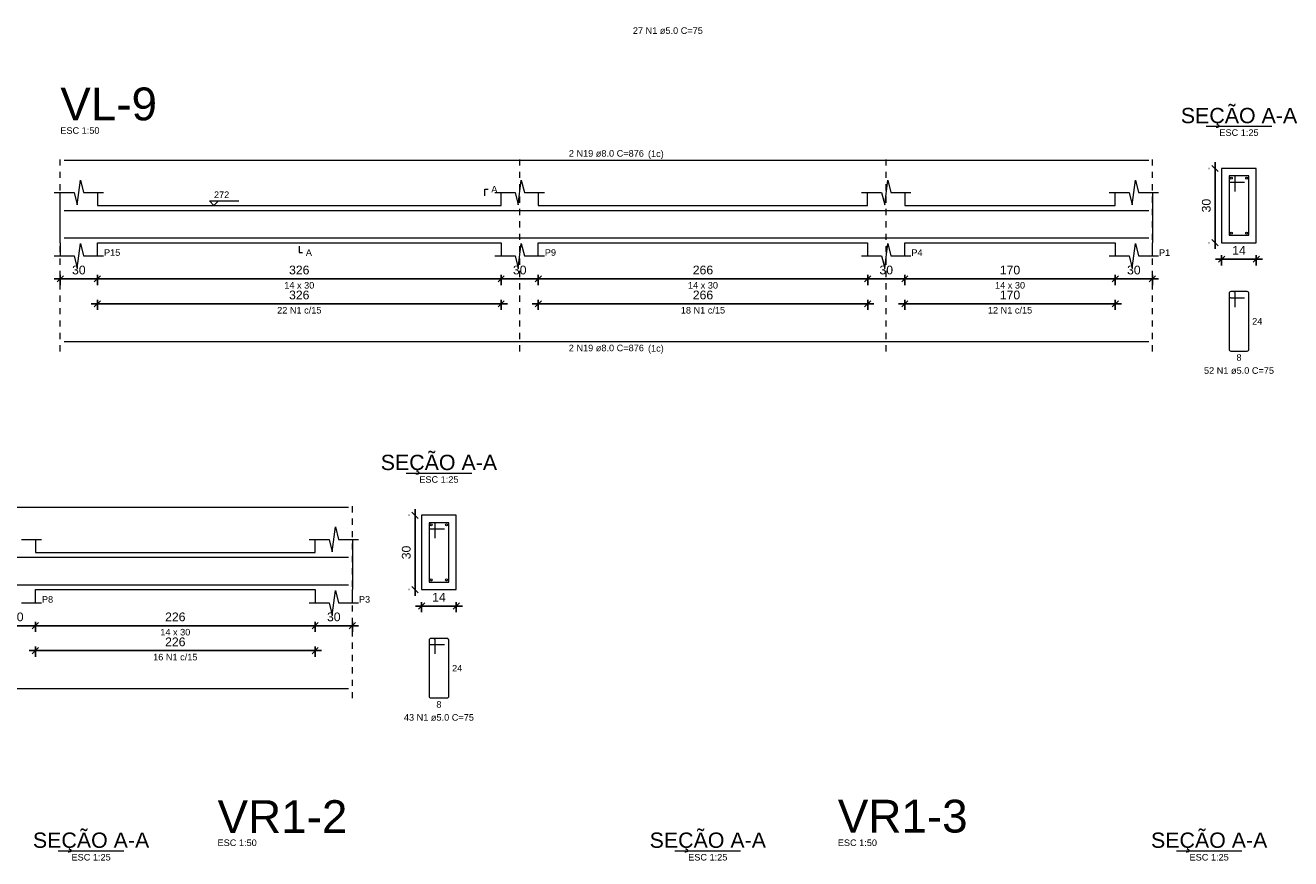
# Model space of a CAD drawing. Header units: millimetres. Extents: x 337 to 526, y -381 to -65.
# Tile 5 of 104: x 350 to 370, y -366 to -352. Entities that reach past the tile are written whole.
import ezdxf

# ---------------------------------------------------------------- set-up
doc = ezdxf.new("R2010")
doc.units = ezdxf.units.MM
doc.header["$MEASUREMENT"] = 0
doc.linetypes.add('Dashed', pattern=[0.75, 0.5, -0.25])
doc.layers.get('0').update_dxf_attribs({"lineweight": 5})
for name, color, linetype, lineweight in [('Descrição da armadura', 7, 'Continuous', 5), ('DT-Barras na forma', 1, 'Continuous', 20), ('DT-Barras no corte', 5, 'Continuous', 5), ('DT-Barras rebatidas', 1, 'Continuous', 20), ('DT-Cotas', 7, 'Continuous', 5), ('DT-Forma', 5, 'Continuous', 5), ('DT-Pontilhado', 7, 'Dashed', 5), ('DT-Textos', 7, 'Continuous', 5), ('DT-Título', 102, 'Continuous', 20), ('Textos armaduras', 7, 'Continuous', 5)]:
    doc.layers.add(name, color=color, linetype=linetype, lineweight=lineweight)
doc.styles.add('Arial', font='arial.ttf')
doc.dimstyles.new('UM_25.000000', dxfattribs={"dimtxt": 0.18, "dimasz": 0.1, "dimexe": 0.1, "dimexo": 0.2, "dimgap": 0, "dimtad": 1, "dimtih": 1, "dimtoh": 1, "dimdec": 1, "dimlfac": 25, "dimzin": 0, "dimdsep": 46, "dimtxsty": 'Standard', "dimcen": 0.09, "dimdle": 0.1, "dimadec": 1, "dimazin": 2, "dimtfac": 1, "dimtdec": 4, "dimtofl": 0, "dimtmove": 0, "dimatfit": 3, "dimfxl": 1, "dimtolj": 1, "dimarcsym": 0})
doc.dimstyles.new('UM_50.000000', dxfattribs={"dimtxt": 0.18, "dimasz": 0.1, "dimexe": 0.1, "dimexo": 0.2, "dimgap": 0, "dimtad": 1, "dimtih": 1, "dimtoh": 1, "dimdec": 1, "dimlfac": 50, "dimzin": 0, "dimdsep": 46, "dimtxsty": 'Standard', "dimcen": 0.09, "dimdle": 0.1, "dimadec": 1, "dimazin": 2, "dimtfac": 1, "dimtdec": 4, "dimtofl": 0, "dimtmove": 0, "dimatfit": 3, "dimfxl": 1, "dimtolj": 1, "dimarcsym": 0})

# ---------------------------------------------------------------- blocks, each defined once
blk = doc.blocks.new('_Oblique')
at = {"color": 0, "linetype": 'ByBlock', "lineweight": -2}
blk.add_line((-0.5, -0.5), (0.5, 0.5), dxfattribs=at)
blk = doc.blocks.new('*D637')
at = {"layer": 'Defpoints', "color": 0, "transparency": 16777216}
for p in [(350.219, -355.995), (350.819, -355.995), (350.819, -356.259)]:
    blk.add_point(p, dxfattribs=at)
at = {"layer": 'DT-Cotas', "color": 0, "lineweight": -2, "transparency": 16777216}
for p, q in [((350.219, -356.195), (350.219, -356.359)), ((350.819, -356.195), (350.819, -356.359)), ((350.119, -356.259), (350.919, -356.259))]:
    blk.add_line(p, q, dxfattribs=at)
at = {"layer": 'DT-Cotas', "color": 0, "lineweight": -2, "transparency": 16777216, "xscale": 0.1, "yscale": 0.1, "zscale": 0.1, "rotation": 180}
blk.add_blockref('_Oblique', (350.219, -356.259), dxfattribs=at)
at = {"layer": 'DT-Cotas', "color": 0, "lineweight": -2, "transparency": 16777216, "xscale": 0.1, "yscale": 0.1, "zscale": 0.1}
blk.add_blockref('_Oblique', (350.819, -356.259), dxfattribs=at)
at = {"layer": 'DT-Cotas', "color": 7, "transparency": 16777216, "insert": (350.519, -356.118), "char_height": 0.1412, "attachment_point": 5, "rotation": 0.0057, "style": 'Arial'}
blk.add_mtext('\\A1;30', dxfattribs=at)
blk = doc.blocks.new('*D638')
at = {"layer": 'Defpoints', "color": 0, "transparency": 16777216}
for p in [(350.819, -355.995), (357.34, -355.995), (357.34, -356.259)]:
    blk.add_point(p, dxfattribs=at)
at = {"layer": 'DT-Cotas', "color": 0, "lineweight": -2, "transparency": 16777216}
for p, q in [((350.819, -356.195), (350.819, -356.359)), ((357.34, -356.195), (357.34, -356.359)), ((350.719, -356.259), (357.44, -356.259))]:
    blk.add_line(p, q, dxfattribs=at)
at = {"layer": 'DT-Cotas', "color": 0, "lineweight": -2, "transparency": 16777216, "xscale": 0.1, "yscale": 0.1, "zscale": 0.1, "rotation": 180}
blk.add_blockref('_Oblique', (350.819, -356.259), dxfattribs=at)
at = {"layer": 'DT-Cotas', "color": 0, "lineweight": -2, "transparency": 16777216, "xscale": 0.1, "yscale": 0.1, "zscale": 0.1}
blk.add_blockref('_Oblique', (357.34, -356.259), dxfattribs=at)
at = {"layer": 'DT-Cotas', "color": 7, "transparency": 16777216, "insert": (354.079, -356.118), "char_height": 0.1412, "attachment_point": 5, "rotation": 0.0057, "style": 'Arial'}
blk.add_mtext('\\A1;326', dxfattribs=at)
blk = doc.blocks.new('*D639')
at = {"layer": 'Defpoints', "color": 0, "transparency": 16777216}
for p in [(357.34, -355.995), (357.94, -355.995), (357.94, -356.259)]:
    blk.add_point(p, dxfattribs=at)
at = {"layer": 'DT-Cotas', "color": 0, "lineweight": -2, "transparency": 16777216}
for p, q in [((357.34, -356.195), (357.34, -356.359)), ((357.94, -356.195), (357.94, -356.359)), ((357.24, -356.259), (358.04, -356.259))]:
    blk.add_line(p, q, dxfattribs=at)
at = {"layer": 'DT-Cotas', "color": 0, "lineweight": -2, "transparency": 16777216, "xscale": 0.1, "yscale": 0.1, "zscale": 0.1, "rotation": 180}
blk.add_blockref('_Oblique', (357.34, -356.259), dxfattribs=at)
at = {"layer": 'DT-Cotas', "color": 0, "lineweight": -2, "transparency": 16777216, "xscale": 0.1, "yscale": 0.1, "zscale": 0.1}
blk.add_blockref('_Oblique', (357.94, -356.259), dxfattribs=at)
at = {"layer": 'DT-Cotas', "color": 7, "transparency": 16777216, "insert": (357.64, -356.118), "char_height": 0.1412, "attachment_point": 5, "rotation": 0.0057, "style": 'Arial'}
blk.add_mtext('\\A1;30', dxfattribs=at)
blk = doc.blocks.new('*D640')
at = {"layer": 'Defpoints', "color": 0, "transparency": 16777216}
for p in [(357.94, -355.995), (363.26, -355.995), (363.26, -356.259)]:
    blk.add_point(p, dxfattribs=at)
at = {"layer": 'DT-Cotas', "color": 0, "lineweight": -2, "transparency": 16777216}
for p, q in [((357.94, -356.195), (357.94, -356.359)), ((363.26, -356.195), (363.26, -356.359)), ((357.84, -356.259), (363.36, -356.259))]:
    blk.add_line(p, q, dxfattribs=at)
at = {"layer": 'DT-Cotas', "color": 0, "lineweight": -2, "transparency": 16777216, "xscale": 0.1, "yscale": 0.1, "zscale": 0.1, "rotation": 180}
blk.add_blockref('_Oblique', (357.94, -356.259), dxfattribs=at)
at = {"layer": 'DT-Cotas', "color": 0, "lineweight": -2, "transparency": 16777216, "xscale": 0.1, "yscale": 0.1, "zscale": 0.1}
blk.add_blockref('_Oblique', (363.26, -356.259), dxfattribs=at)
at = {"layer": 'DT-Cotas', "color": 7, "transparency": 16777216, "insert": (360.6, -356.118), "char_height": 0.1412, "attachment_point": 5, "rotation": 0.0057, "style": 'Arial'}
blk.add_mtext('\\A1;266', dxfattribs=at)
blk = doc.blocks.new('*D641')
at = {"layer": 'Defpoints', "color": 0, "transparency": 16777216}
for p in [(363.26, -355.995), (363.86, -355.995), (363.86, -356.259)]:
    blk.add_point(p, dxfattribs=at)
at = {"layer": 'DT-Cotas', "color": 0, "lineweight": -2, "transparency": 16777216}
for p, q in [((363.26, -356.195), (363.26, -356.359)), ((363.86, -356.195), (363.86, -356.359)), ((363.16, -356.259), (363.96, -356.259))]:
    blk.add_line(p, q, dxfattribs=at)
at = {"layer": 'DT-Cotas', "color": 0, "lineweight": -2, "transparency": 16777216, "xscale": 0.1, "yscale": 0.1, "zscale": 0.1, "rotation": 180}
blk.add_blockref('_Oblique', (363.26, -356.259), dxfattribs=at)
at = {"layer": 'DT-Cotas', "color": 0, "lineweight": -2, "transparency": 16777216, "xscale": 0.1, "yscale": 0.1, "zscale": 0.1}
blk.add_blockref('_Oblique', (363.86, -356.259), dxfattribs=at)
at = {"layer": 'DT-Cotas', "color": 7, "transparency": 16777216, "insert": (363.56, -356.118), "char_height": 0.1412, "attachment_point": 5, "rotation": 0.0057, "style": 'Arial'}
blk.add_mtext('\\A1;30', dxfattribs=at)
blk = doc.blocks.new('*D642')
at = {"layer": 'Defpoints', "color": 0, "transparency": 16777216}
for p in [(363.86, -355.995), (367.259, -355.995), (367.259, -356.259)]:
    blk.add_point(p, dxfattribs=at)
at = {"layer": 'DT-Cotas', "color": 0, "lineweight": -2, "transparency": 16777216}
for p, q in [((363.86, -356.195), (363.86, -356.359)), ((367.259, -356.195), (367.259, -356.359)), ((363.76, -356.259), (367.359, -356.259))]:
    blk.add_line(p, q, dxfattribs=at)
at = {"layer": 'DT-Cotas', "color": 0, "lineweight": -2, "transparency": 16777216, "xscale": 0.1, "yscale": 0.1, "zscale": 0.1, "rotation": 180}
blk.add_blockref('_Oblique', (363.86, -356.259), dxfattribs=at)
at = {"layer": 'DT-Cotas', "color": 0, "lineweight": -2, "transparency": 16777216, "xscale": 0.1, "yscale": 0.1, "zscale": 0.1}
blk.add_blockref('_Oblique', (367.259, -356.259), dxfattribs=at)
at = {"layer": 'DT-Cotas', "color": 7, "transparency": 16777216, "insert": (365.559, -356.118), "char_height": 0.1412, "attachment_point": 5, "rotation": 0.0057, "style": 'Arial'}
blk.add_mtext('\\A1;170', dxfattribs=at)
blk = doc.blocks.new('*D643')
at = {"layer": 'Defpoints', "color": 0, "transparency": 16777216}
for p in [(367.259, -355.995), (367.859, -355.995), (367.859, -356.259)]:
    blk.add_point(p, dxfattribs=at)
at = {"layer": 'DT-Cotas', "color": 0, "lineweight": -2, "transparency": 16777216}
for p, q in [((367.259, -356.195), (367.259, -356.359)), ((367.859, -356.195), (367.859, -356.359)), ((367.159, -356.259), (367.959, -356.259))]:
    blk.add_line(p, q, dxfattribs=at)
at = {"layer": 'DT-Cotas', "color": 0, "lineweight": -2, "transparency": 16777216, "xscale": 0.1, "yscale": 0.1, "zscale": 0.1, "rotation": 180}
blk.add_blockref('_Oblique', (367.259, -356.259), dxfattribs=at)
at = {"layer": 'DT-Cotas', "color": 0, "lineweight": -2, "transparency": 16777216, "xscale": 0.1, "yscale": 0.1, "zscale": 0.1}
blk.add_blockref('_Oblique', (367.859, -356.259), dxfattribs=at)
at = {"layer": 'DT-Cotas', "color": 7, "transparency": 16777216, "insert": (367.559, -356.118), "char_height": 0.1412, "attachment_point": 5, "rotation": 0.0057, "style": 'Arial'}
blk.add_mtext('\\A1;30', dxfattribs=at)
blk = doc.blocks.new('*D644')
at = {"layer": 'Defpoints', "color": 0, "transparency": 16777216}
for p in [(350.819, -356.397), (357.34, -356.397), (357.34, -356.662)]:
    blk.add_point(p, dxfattribs=at)
at = {"layer": 'DT-Cotas', "color": 0, "lineweight": -2, "transparency": 16777216}
for p, q in [((350.819, -356.597), (350.819, -356.762)), ((357.34, -356.597), (357.34, -356.762)), ((350.719, -356.662), (357.44, -356.662))]:
    blk.add_line(p, q, dxfattribs=at)
at = {"layer": 'DT-Cotas', "color": 0, "lineweight": -2, "transparency": 16777216, "xscale": 0.1, "yscale": 0.1, "zscale": 0.1, "rotation": 180}
blk.add_blockref('_Oblique', (350.819, -356.662), dxfattribs=at)
at = {"layer": 'DT-Cotas', "color": 0, "lineweight": -2, "transparency": 16777216, "xscale": 0.1, "yscale": 0.1, "zscale": 0.1}
blk.add_blockref('_Oblique', (357.34, -356.662), dxfattribs=at)
at = {"layer": 'DT-Cotas', "color": 7, "transparency": 16777216, "insert": (354.079, -356.521), "char_height": 0.1412, "attachment_point": 5, "rotation": 0.0057, "style": 'Arial'}
blk.add_mtext('\\A1;326', dxfattribs=at)
blk = doc.blocks.new('*D645')
at = {"layer": 'Defpoints', "color": 0, "transparency": 16777216}
for p in [(357.94, -356.397), (363.26, -356.397), (363.26, -356.662)]:
    blk.add_point(p, dxfattribs=at)
at = {"layer": 'DT-Cotas', "color": 0, "lineweight": -2, "transparency": 16777216}
for p, q in [((357.94, -356.597), (357.94, -356.762)), ((363.26, -356.597), (363.26, -356.762)), ((357.84, -356.662), (363.36, -356.662))]:
    blk.add_line(p, q, dxfattribs=at)
at = {"layer": 'DT-Cotas', "color": 0, "lineweight": -2, "transparency": 16777216, "xscale": 0.1, "yscale": 0.1, "zscale": 0.1, "rotation": 180}
blk.add_blockref('_Oblique', (357.94, -356.662), dxfattribs=at)
at = {"layer": 'DT-Cotas', "color": 0, "lineweight": -2, "transparency": 16777216, "xscale": 0.1, "yscale": 0.1, "zscale": 0.1}
blk.add_blockref('_Oblique', (363.26, -356.662), dxfattribs=at)
at = {"layer": 'DT-Cotas', "color": 7, "transparency": 16777216, "insert": (360.6, -356.521), "char_height": 0.1412, "attachment_point": 5, "rotation": 0.0057, "style": 'Arial'}
blk.add_mtext('\\A1;266', dxfattribs=at)
blk = doc.blocks.new('*D646')
at = {"layer": 'Defpoints', "color": 0, "transparency": 16777216}
for p in [(363.86, -356.397), (367.259, -356.397), (367.259, -356.662)]:
    blk.add_point(p, dxfattribs=at)
at = {"layer": 'DT-Cotas', "color": 0, "lineweight": -2, "transparency": 16777216}
for p, q in [((363.86, -356.597), (363.86, -356.762)), ((367.259, -356.597), (367.259, -356.762)), ((363.76, -356.662), (367.359, -356.662))]:
    blk.add_line(p, q, dxfattribs=at)
at = {"layer": 'DT-Cotas', "color": 0, "lineweight": -2, "transparency": 16777216, "xscale": 0.1, "yscale": 0.1, "zscale": 0.1, "rotation": 180}
blk.add_blockref('_Oblique', (363.86, -356.662), dxfattribs=at)
at = {"layer": 'DT-Cotas', "color": 0, "lineweight": -2, "transparency": 16777216, "xscale": 0.1, "yscale": 0.1, "zscale": 0.1}
blk.add_blockref('_Oblique', (367.259, -356.662), dxfattribs=at)
at = {"layer": 'DT-Cotas', "color": 7, "transparency": 16777216, "insert": (365.559, -356.521), "char_height": 0.1412, "attachment_point": 5, "rotation": 0.0057, "style": 'Arial'}
blk.add_mtext('\\A1;170', dxfattribs=at)
blk = doc.blocks.new('*D647')
at = {"layer": 'Defpoints', "color": 0, "transparency": 16777216}
for p in [(368.871, -354.477), (368.977, -354.477), (368.977, -355.677)]:
    blk.add_point(p, dxfattribs=at)
at = {"layer": 'DT-Cotas', "color": 0, "lineweight": -2, "transparency": 16777216}
for p, q in [((368.871, -355.777), (368.871, -354.377)), ((368.777, -354.477), (368.771, -354.477)), ((368.777, -355.677), (368.771, -355.677))]:
    blk.add_line(p, q, dxfattribs=at)
at = {"layer": 'DT-Cotas', "color": 0, "lineweight": -2, "transparency": 16777216, "xscale": 0.1, "yscale": 0.1, "zscale": 0.1}
for p, rotation in [((368.871, -354.477), 90), ((368.871, -355.677), 270)]:
    blk.add_blockref('_Oblique', p, dxfattribs=dict(at, rotation=rotation))
at = {"layer": 'DT-Cotas', "color": 7, "transparency": 16777216, "insert": (368.73, -355.077), "char_height": 0.1412, "attachment_point": 5, "rotation": 90, "style": 'Arial'}
blk.add_mtext('\\A1;30', dxfattribs=at)
blk = doc.blocks.new('*D648')
at = {"layer": 'Defpoints', "color": 0, "transparency": 16777216}
for p in [(368.977, -355.677), (369.537, -355.677), (369.537, -355.942)]:
    blk.add_point(p, dxfattribs=at)
at = {"layer": 'DT-Cotas', "color": 0, "lineweight": -2, "transparency": 16777216}
for p, q in [((368.877, -355.942), (369.637, -355.942)), ((368.977, -355.877), (368.977, -356.042)), ((369.537, -355.877), (369.537, -356.042))]:
    blk.add_line(p, q, dxfattribs=at)
at = {"layer": 'DT-Cotas', "color": 0, "lineweight": -2, "transparency": 16777216, "xscale": 0.1, "yscale": 0.1, "zscale": 0.1, "rotation": 180}
blk.add_blockref('_Oblique', (368.977, -355.942), dxfattribs=at)
at = {"layer": 'DT-Cotas', "color": 0, "lineweight": -2, "transparency": 16777216, "xscale": 0.1, "yscale": 0.1, "zscale": 0.1}
blk.add_blockref('_Oblique', (369.537, -355.942), dxfattribs=at)
at = {"layer": 'DT-Cotas', "color": 7, "transparency": 16777216, "insert": (369.257, -355.8), "char_height": 0.1412, "attachment_point": 5, "rotation": 0.0057, "style": 'Arial'}
blk.add_mtext('\\A1;14', dxfattribs=at)
blk = doc.blocks.new('*D622')
at = {"layer": 'Defpoints', "color": 0, "transparency": 16777216}
for p in [(349.217, -361.595), (349.817, -361.595), (349.817, -361.859)]:
    blk.add_point(p, dxfattribs=at)
at = {"layer": 'DT-Cotas', "color": 0, "lineweight": -2, "transparency": 16777216}
for p, q in [((349.117, -361.859), (349.917, -361.859)), ((349.217, -361.795), (349.217, -361.959)), ((349.817, -361.795), (349.817, -361.959))]:
    blk.add_line(p, q, dxfattribs=at)
at = {"layer": 'DT-Cotas', "color": 0, "lineweight": -2, "transparency": 16777216, "xscale": 0.1, "yscale": 0.1, "zscale": 0.1, "rotation": 180}
blk.add_blockref('_Oblique', (349.217, -361.859), dxfattribs=at)
at = {"layer": 'DT-Cotas', "color": 0, "lineweight": -2, "transparency": 16777216, "xscale": 0.1, "yscale": 0.1, "zscale": 0.1}
blk.add_blockref('_Oblique', (349.817, -361.859), dxfattribs=at)
at = {"layer": 'DT-Cotas', "color": 7, "transparency": 16777216, "insert": (349.517, -361.718), "char_height": 0.1412, "attachment_point": 5, "rotation": 0.0057, "style": 'Arial'}
blk.add_mtext('\\A1;30', dxfattribs=at)
blk = doc.blocks.new('*D623')
at = {"layer": 'Defpoints', "color": 0, "transparency": 16777216}
for p in [(349.817, -361.595), (354.337, -361.595), (354.337, -361.859)]:
    blk.add_point(p, dxfattribs=at)
at = {"layer": 'DT-Cotas', "color": 0, "lineweight": -2, "transparency": 16777216}
for p, q in [((349.717, -361.859), (354.437, -361.859)), ((349.817, -361.795), (349.817, -361.959)), ((354.337, -361.795), (354.337, -361.959))]:
    blk.add_line(p, q, dxfattribs=at)
at = {"layer": 'DT-Cotas', "color": 0, "lineweight": -2, "transparency": 16777216, "xscale": 0.1, "yscale": 0.1, "zscale": 0.1, "rotation": 180}
blk.add_blockref('_Oblique', (349.817, -361.859), dxfattribs=at)
at = {"layer": 'DT-Cotas', "color": 0, "lineweight": -2, "transparency": 16777216, "xscale": 0.1, "yscale": 0.1, "zscale": 0.1}
blk.add_blockref('_Oblique', (354.337, -361.859), dxfattribs=at)
at = {"layer": 'DT-Cotas', "color": 7, "transparency": 16777216, "insert": (352.077, -361.718), "char_height": 0.1412, "attachment_point": 5, "rotation": 0.0057, "style": 'Arial'}
blk.add_mtext('\\A1;226', dxfattribs=at)
blk = doc.blocks.new('*D624')
at = {"layer": 'Defpoints', "color": 0, "transparency": 16777216}
for p in [(354.337, -361.595), (354.937, -361.595), (354.937, -361.859)]:
    blk.add_point(p, dxfattribs=at)
at = {"layer": 'DT-Cotas', "color": 0, "lineweight": -2, "transparency": 16777216}
for p, q in [((354.237, -361.859), (355.037, -361.859)), ((354.337, -361.795), (354.337, -361.959)), ((354.937, -361.795), (354.937, -361.959))]:
    blk.add_line(p, q, dxfattribs=at)
at = {"layer": 'DT-Cotas', "color": 0, "lineweight": -2, "transparency": 16777216, "xscale": 0.1, "yscale": 0.1, "zscale": 0.1, "rotation": 180}
blk.add_blockref('_Oblique', (354.337, -361.859), dxfattribs=at)
at = {"layer": 'DT-Cotas', "color": 0, "lineweight": -2, "transparency": 16777216, "xscale": 0.1, "yscale": 0.1, "zscale": 0.1}
blk.add_blockref('_Oblique', (354.937, -361.859), dxfattribs=at)
at = {"layer": 'DT-Cotas', "color": 7, "transparency": 16777216, "insert": (354.637, -361.718), "char_height": 0.1412, "attachment_point": 5, "rotation": 0.0057, "style": 'Arial'}
blk.add_mtext('\\A1;30', dxfattribs=at)
blk = doc.blocks.new('*D627')
at = {"layer": 'Defpoints', "color": 0, "transparency": 16777216}
for p in [(349.817, -361.997), (354.337, -361.997), (354.337, -362.262)]:
    blk.add_point(p, dxfattribs=at)
at = {"layer": 'DT-Cotas', "color": 0, "lineweight": -2, "transparency": 16777216}
for p, q in [((349.717, -362.262), (354.437, -362.262)), ((349.817, -362.197), (349.817, -362.362)), ((354.337, -362.197), (354.337, -362.362))]:
    blk.add_line(p, q, dxfattribs=at)
at = {"layer": 'DT-Cotas', "color": 0, "lineweight": -2, "transparency": 16777216, "xscale": 0.1, "yscale": 0.1, "zscale": 0.1, "rotation": 180}
blk.add_blockref('_Oblique', (349.817, -362.262), dxfattribs=at)
at = {"layer": 'DT-Cotas', "color": 0, "lineweight": -2, "transparency": 16777216, "xscale": 0.1, "yscale": 0.1, "zscale": 0.1}
blk.add_blockref('_Oblique', (354.337, -362.262), dxfattribs=at)
at = {"layer": 'DT-Cotas', "color": 7, "transparency": 16777216, "insert": (352.077, -362.121), "char_height": 0.1412, "attachment_point": 5, "rotation": 0.0057, "style": 'Arial'}
blk.add_mtext('\\A1;226', dxfattribs=at)
blk = doc.blocks.new('*D649')
at = {"layer": 'Defpoints', "color": 0, "transparency": 16777216}
for p in [(355.949, -360.077), (356.055, -360.077), (356.055, -361.277)]:
    blk.add_point(p, dxfattribs=at)
at = {"layer": 'DT-Cotas', "color": 0, "lineweight": -2, "transparency": 16777216}
for p, q in [((355.855, -360.077), (355.849, -360.077)), ((355.949, -361.377), (355.949, -359.977)), ((355.855, -361.277), (355.849, -361.277))]:
    blk.add_line(p, q, dxfattribs=at)
at = {"layer": 'DT-Cotas', "color": 0, "lineweight": -2, "transparency": 16777216, "xscale": 0.1, "yscale": 0.1, "zscale": 0.1}
for p, rotation in [((355.949, -360.077), 90), ((355.949, -361.277), 270)]:
    blk.add_blockref('_Oblique', p, dxfattribs=dict(at, rotation=rotation))
at = {"layer": 'DT-Cotas', "color": 7, "transparency": 16777216, "insert": (355.808, -360.677), "char_height": 0.1412, "attachment_point": 5, "rotation": 90, "style": 'Arial'}
blk.add_mtext('\\A1;30', dxfattribs=at)
blk = doc.blocks.new('*D650')
at = {"layer": 'Defpoints', "color": 0, "transparency": 16777216}
for p in [(356.055, -361.277), (356.615, -361.277), (356.615, -361.542)]:
    blk.add_point(p, dxfattribs=at)
at = {"layer": 'DT-Cotas', "color": 0, "lineweight": -2, "transparency": 16777216}
for p, q in [((355.955, -361.542), (356.715, -361.542)), ((356.055, -361.477), (356.055, -361.642)), ((356.615, -361.477), (356.615, -361.642))]:
    blk.add_line(p, q, dxfattribs=at)
at = {"layer": 'DT-Cotas', "color": 0, "lineweight": -2, "transparency": 16777216, "xscale": 0.1, "yscale": 0.1, "zscale": 0.1, "rotation": 180}
blk.add_blockref('_Oblique', (356.055, -361.542), dxfattribs=at)
at = {"layer": 'DT-Cotas', "color": 0, "lineweight": -2, "transparency": 16777216, "xscale": 0.1, "yscale": 0.1, "zscale": 0.1}
blk.add_blockref('_Oblique', (356.615, -361.542), dxfattribs=at)
at = {"layer": 'DT-Cotas', "color": 7, "transparency": 16777216, "insert": (356.335, -361.4), "char_height": 0.1412, "attachment_point": 5, "rotation": 0.0057, "style": 'Arial'}
blk.add_mtext('\\A1;14', dxfattribs=at)

msp = doc.modelspace()

# ---------------------------------------------------------------- linework, layer by layer
at = {"layer": 'DT-Barras na forma'}
for p, q in [((369.1973, -354.5968), (369.0973, -354.5968)), ((369.0973, -354.5968), (369.0973, -355.5568)), ((369.4173, -354.5968), (369.0973, -354.5968)), ((369.0973, -354.5968), (369.0973, -354.6968)), ((369.1973, -354.8468), (369.1973, -354.5968)), ((369.4173, -355.5568), (369.4173, -354.5968)), ((369.0973, -354.6968), (369.3473, -354.6968)), ((369.0973, -355.5568), (369.4173, -355.5568)), ((356.2748, -360.1969), (356.1748, -360.1969)), ((356.1748, -360.1969), (356.1748, -361.1569)), ((356.4948, -360.1969), (356.1748, -360.1969)), ((356.1748, -360.1969), (356.1748, -360.2969)), ((356.1748, -360.2969), (356.4248, -360.2969)), ((356.2748, -360.4469), (356.2748, -360.1969)), ((356.4948, -361.1569), (356.4948, -360.1969)), ((356.1748, -361.1569), (356.4948, -361.1569))]:
    msp.add_line(p, q, dxfattribs=at)
for points in [[(350.2794, -355.1548), (367.7994, -355.1548)], [(350.2794, -355.5988), (367.7994, -355.5988)], [(340.9566, -361.1326), (340.9566, -360.7549), (354.8768, -360.7549)], [(340.9566, -360.9989), (340.9566, -361.1989), (354.8768, -361.1989)]]:
    msp.add_lwpolyline(points, dxfattribs=at)
at = {"layer": 'DT-Barras no corte'}
for centre in [(369.1333, -354.6328), (369.3813, -354.6328), (369.1333, -355.5208), (369.3813, -355.5208), (356.2108, -360.2329), (356.4588, -360.2329), (356.2108, -361.1209), (356.4588, -361.1209)]:
    msp.add_circle(centre, 0.016, dxfattribs=at)
at = {"layer": 'DT-Barras rebatidas'}
for p, q in [((350.2794, -354.3429), (367.7994, -354.3429)), ((369.0973, -356.4952), (369.0973, -357.3952)), ((369.0973, -356.4952), (369.0973, -356.5352)), ((369.1673, -356.4652), (369.1273, -356.4652)), ((369.3873, -356.4652), (369.1273, -356.4652)), ((369.1273, -356.5652), (369.3473, -356.5652)), ((369.1973, -356.7152), (369.1973, -356.4952)), ((369.4173, -357.3952), (369.4173, -356.4952)), ((350.2794, -357.2721), (367.7994, -357.2721)), ((369.1273, -357.4252), (369.3873, -357.4252)), ((340.9966, -359.943), (354.8768, -359.943)), ((356.1748, -362.0953), (356.1748, -362.9953)), ((356.1748, -362.0953), (356.1748, -362.1353)), ((356.2448, -362.0653), (356.2048, -362.0653)), ((356.4648, -362.0653), (356.2048, -362.0653)), ((356.2748, -362.3153), (356.2748, -362.0953)), ((356.4948, -362.9953), (356.4948, -362.0953)), ((356.2048, -362.1653), (356.4248, -362.1653)), ((340.9966, -362.8721), (354.8768, -362.8721)), ((356.2048, -363.0253), (356.4648, -363.0253))]:
    msp.add_line(p, q, dxfattribs=at)
for centre, start, end in [((369.1273, -356.4952), 90, 180), ((369.1273, -356.4952), 90, 180), ((369.1273, -356.5352), 180, 270), ((369.1673, -356.4952), 0, 90), ((369.3873, -356.4952), 0, 90), ((369.1273, -357.3952), 180, 270), ((369.3873, -357.3952), 270, 0), ((356.2048, -362.0953), 90, 180), ((356.2048, -362.0953), 90, 180), ((356.2048, -362.1353), 180, 270), ((356.2448, -362.0953), 0, 90), ((356.4648, -362.0953), 0, 90), ((356.2048, -362.9953), 180, 270), ((356.4648, -362.9953), 270, 0)]:
    msp.add_arc(centre, 0.03, start, end, dxfattribs=at)
at = {"layer": 'DT-Forma'}
for p, q in [((369.5373, -354.4768), (368.9773, -354.4768)), ((368.9773, -354.4768), (368.9773, -354.4768)), ((368.9773, -354.4768), (368.9773, -355.6768)), ((369.5373, -355.6768), (369.5373, -354.4768)), ((369.5373, -354.4768), (369.5373, -354.4768)), ((350.4944, -355.065), (350.5444, -354.665)), ((350.5444, -354.665), (350.5944, -354.865)), ((357.6146, -355.065), (357.6646, -354.665)), ((357.6646, -354.665), (357.7146, -354.865)), ((363.5346, -355.065), (363.5846, -354.665)), ((363.5846, -354.665), (363.6346, -354.865)), ((367.5344, -355.065), (367.5844, -354.665)), ((367.5844, -354.665), (367.6344, -354.865)), ((350.1194, -354.865), (350.4444, -354.865)), ((350.2194, -355.0768), (350.2194, -354.865)), ((350.4444, -354.865), (350.4944, -355.065)), ((350.5944, -354.865), (350.9194, -354.865)), ((350.8194, -354.865), (350.8194, -355.0768)), ((357.2396, -354.865), (357.5646, -354.865)), ((357.3396, -355.0768), (357.3396, -354.865)), ((357.5646, -354.865), (357.6146, -355.065)), ((357.7146, -354.865), (358.0396, -354.865)), ((357.9396, -354.865), (357.9396, -355.0768)), ((363.1596, -354.865), (363.4846, -354.865)), ((363.2596, -355.0768), (363.2596, -354.865)), ((363.4846, -354.865), (363.5346, -355.065)), ((363.6346, -354.865), (363.9596, -354.865)), ((363.8596, -354.865), (363.8596, -355.0768)), ((367.1594, -354.865), (367.4844, -354.865)), ((367.2594, -355.0768), (367.2594, -354.865)), ((367.4844, -354.865), (367.5344, -355.065)), ((367.6344, -354.865), (367.9594, -354.865)), ((367.8594, -354.865), (367.8594, -355.0768)), ((350.8194, -355.0768), (357.3396, -355.0768)), ((357.9396, -355.0768), (363.2596, -355.0768)), ((363.8596, -355.0768), (367.2594, -355.0768)), ((350.2194, -355.6768), (350.2194, -355.8886)), ((350.4944, -356.0886), (350.5444, -355.6886)), ((350.5444, -355.6886), (350.5944, -355.8886)), ((350.8194, -355.8886), (350.8194, -355.6768)), ((350.8194, -355.6768), (357.3396, -355.6768)), ((357.3396, -355.6768), (357.3396, -355.8886)), ((357.6146, -356.0886), (357.6646, -355.6886)), ((357.6646, -355.6886), (357.7146, -355.8886)), ((357.9396, -355.8886), (357.9396, -355.6768)), ((357.9396, -355.6768), (363.2596, -355.6768)), ((363.2596, -355.6768), (363.2596, -355.8886)), ((363.5346, -356.0886), (363.5846, -355.6886)), ((363.5846, -355.6886), (363.6346, -355.8886)), ((363.8596, -355.8886), (363.8596, -355.6768)), ((363.8596, -355.6768), (367.2594, -355.6768)), ((367.2594, -355.6768), (367.2594, -355.8886)), ((367.5344, -356.0886), (367.5844, -355.6886)), ((367.5844, -355.6886), (367.6344, -355.8886)), ((367.8594, -355.8886), (367.8594, -355.6768)), ((368.9773, -355.6768), (369.5373, -355.6768)), ((368.9773, -355.6768), (368.9773, -355.6768)), ((369.5373, -355.6768), (369.5373, -355.6768)), ((350.1194, -355.8886), (350.4444, -355.8886)), ((350.4444, -355.8886), (350.4944, -356.0886)), ((350.5944, -355.8886), (350.9194, -355.8886)), ((357.2396, -355.8886), (357.5646, -355.8886)), ((357.5646, -355.8886), (357.6146, -356.0886)), ((357.7146, -355.8886), (358.0396, -355.8886)), ((363.1596, -355.8886), (363.4846, -355.8886)), ((363.4846, -355.8886), (363.5346, -356.0886)), ((363.6346, -355.8886), (363.9596, -355.8886)), ((367.1594, -355.8886), (367.4844, -355.8886)), ((367.4844, -355.8886), (367.5344, -356.0886)), ((367.6344, -355.8886), (367.9594, -355.8886)), ((356.6148, -360.0769), (356.0548, -360.0769)), ((356.0548, -360.0769), (356.0548, -360.0769)), ((356.0548, -360.0769), (356.0548, -361.2769)), ((356.6148, -361.2769), (356.6148, -360.0769)), ((356.6148, -360.0769), (356.6148, -360.0769)), ((354.6118, -360.6651), (354.6618, -360.2651)), ((354.6618, -360.2651), (354.7118, -360.4651)), ((349.5918, -360.4651), (349.9168, -360.4651)), ((349.8168, -360.4651), (349.8168, -360.6769)), ((354.2368, -360.4651), (354.5618, -360.4651)), ((354.3368, -360.6769), (354.3368, -360.4651)), ((354.5618, -360.4651), (354.6118, -360.6651)), ((354.7118, -360.4651), (355.0368, -360.4651)), ((354.9368, -360.4651), (354.9368, -360.6769)), ((349.8168, -360.6769), (354.3368, -360.6769)), ((349.8168, -361.4887), (349.8168, -361.2769)), ((349.8168, -361.2769), (354.3368, -361.2769)), ((354.3368, -361.2769), (354.3368, -361.4887)), ((354.6118, -361.6887), (354.6618, -361.2887)), ((354.6618, -361.2887), (354.7118, -361.4887)), ((354.9368, -361.4887), (354.9368, -361.2769)), ((356.0548, -361.2769), (356.6148, -361.2769)), ((356.0548, -361.2769), (356.0548, -361.2769)), ((356.6148, -361.2769), (356.6148, -361.2769)), ((349.5918, -361.4887), (349.9168, -361.4887)), ((354.2368, -361.4887), (354.5618, -361.4887)), ((354.5618, -361.4887), (354.6118, -361.6887)), ((354.7118, -361.4887), (355.0368, -361.4887))]:
    msp.add_line(p, q, dxfattribs=at)
at = {"layer": 'DT-Forma', "linetype": 'Continuous'}
for p, q in [((350.2194, -355.6768), (350.2194, -355.0768)), ((367.8594, -355.0768), (367.8594, -355.6768)), ((354.9368, -360.6769), (354.9368, -361.2769))]:
    msp.add_line(p, q, dxfattribs=at)
at = {"layer": 'DT-Pontilhado', "ltscale": 0.2}
for p, q in [((350.2194, -357.4309), (350.2194, -354.237)), ((357.6396, -357.4309), (357.6396, -354.237)), ((363.5596, -357.4309), (363.5596, -354.237)), ((367.8594, -357.4309), (367.8594, -354.237)), ((354.9368, -363.031), (354.9368, -359.8371))]:
    msp.add_line(p, q, dxfattribs=at)
at = {"layer": 'DT-Textos'}
for p, q in [((368.7278, -353.7944), (369.7868, -353.7944)), ((355.8053, -359.3945), (356.8643, -359.3945)), ((350.1875, -365.4929), (351.2465, -365.4929)), ((360.1478, -365.4929), (361.2068, -365.4929)), ((368.2458, -365.4929), (369.3048, -365.4929))]:
    msp.add_line(p, q, dxfattribs=at)
for points in [[(352.7754, -355.0027), (352.7013, -355.0768), (352.6272, -355.0027), (353.1037, -355.0027)], [(357.0748, -354.918), (357.0748, -354.8121), (357.1278, -354.8121)], [(354.0795, -355.7298), (354.0795, -355.8357), (354.1324, -355.8357)]]:
    msp.add_lwpolyline(points, dxfattribs=at)

# ---------------------------------------------------------------- texts
at = {"layer": 'Descrição da armadura', "linetype": 'Continuous', "char_height": 0.1059, "attachment_point": 8, "line_spacing_factor": 0.798, "style": 'Arial'}
for s, insert, width in [('27 N1 ø5.0 C=75', (360.0327, -352.3074), 2.267374), ('2 N19 ø8.0 C=876', (359.0394, -354.29), 2.43235), ('22 N1 c/15', (354.0795, -356.8206), 1.434671), ('18 N1 c/15', (360.5996, -356.8206), 1.434671), ('12 N1 c/15', (365.5595, -356.8206), 1.434671), ('2 N19 ø8.0 C=876', (359.0394, -357.4309), 2.43235), ('52 N1 ø5.0 C=75', (369.2573, -357.7958), 2.267374), ('16 N1 c/15', (352.0768, -362.4206), 1.434671), ('43 N1 ø5.0 C=75', (356.3348, -363.3959), 2.267374)]:
    msp.add_mtext(s, dxfattribs=dict(at, insert=insert, width=width))
at = {"layer": 'DT-Textos', "line_spacing_factor": 0.798, "style": 'Arial'}
for s, insert, char_height, width, attachment_point in [('SEÇÃO A-A', (369.2577, -353.8228), 0.2471, 4.09988, 8), ('ESC 1:50', (350.2194, -353.9193), 0.1059, 1.288964, 7), ('ESC 1:25', (369.2573, -353.9532), 0.1059, 1.288964, 8), ('(1c)', (359.7117, -354.3248), 0.1059, 0.518615, 7), ('A', (357.1807, -354.865), 0.1059, 0.200858, 7), ('272', (352.7013, -354.955), 0.1059, 0.50244, 7), ('P15', (350.9253, -355.8886), 0.1059, 0.535819, 7), ('A', (354.1854, -355.8886), 0.1059, 0.200858, 7), ('P9', (358.0455, -355.8886), 0.1059, 0.368339, 7), ('P4', (363.9655, -355.8886), 0.1059, 0.368339, 7), ('P1', (367.9653, -355.8886), 0.1059, 0.368339, 7), ('14 x 30', (354.0795, -356.4181), 0.1059, 0.987824, 8), ('14 x 30', (360.5996, -356.4181), 0.1059, 0.987824, 8), ('14 x 30', (365.5595, -356.4181), 0.1059, 0.987824, 8), ('(1c)', (359.7117, -357.4658), 0.1059, 0.518615, 7), ('SEÇÃO A-A', (356.3347, -359.4228), 0.2471, 4.09988, 8), ('ESC 1:25', (356.3348, -359.5533), 0.1059, 1.288964, 8), ('P8', (349.9227, -361.4887), 0.1059, 0.368339, 7), ('P3', (355.0427, -361.4887), 0.1059, 0.368339, 7), ('14 x 30', (352.0768, -362.0182), 0.1059, 0.987824, 8), ('SEÇÃO A-A', (350.7167, -365.5215), 0.2471, 4.09988, 8), ('SEÇÃO A-A', (360.6777, -365.5215), 0.2471, 4.09988, 8), ('SEÇÃO A-A', (368.7757, -365.5215), 0.2471, 4.09988, 8), ('ESC 1:50', (352.7594, -365.4178), 0.1059, 1.288964, 7), ('ESC 1:50', (362.7776, -365.4178), 0.1059, 1.288964, 7), ('ESC 1:25', (350.717, -365.6517), 0.1059, 1.288964, 8), ('ESC 1:25', (360.6773, -365.6517), 0.1059, 1.288964, 8), ('ESC 1:25', (368.7753, -365.6517), 0.1059, 1.288964, 8)]:
    msp.add_mtext(s, dxfattribs=dict(at, insert=insert, char_height=char_height, width=width, attachment_point=attachment_point))
at = {"layer": 'DT-Título', "char_height": 0.5295, "attachment_point": 7, "line_spacing_factor": 0.798, "style": 'Arial'}
for s, insert, width in [('VL-9', (350.2194, -353.7075), 3.180504), ('VR1-2', (352.7594, -365.206), 4.267875), ('VR1-3', (362.7776, -365.206), 4.267875)]:
    msp.add_mtext(s, dxfattribs=dict(at, insert=insert, width=width))
at = {"layer": 'Textos armaduras', "linetype": 'Continuous', "char_height": 0.1059, "attachment_point": 7, "line_spacing_factor": 0.798, "style": 'Arial'}
for s, insert, width in [('24', (369.4702, -356.9981), 0.329953), ('8', (369.2161, -357.584), 0.164976), ('24', (356.5477, -362.5982), 0.329953), ('8', (356.2935, -363.1841), 0.164976)]:
    msp.add_mtext(s, dxfattribs=dict(at, insert=insert, width=width))

# ---------------------------------------------------------------- dimensions: what is measured, and where the dimension line sits
at = {"layer": 'DT-Cotas'}
for base, p1, p2, picture, middle in [((368.8714, -354.4768), (368.9773, -355.6768), (368.9773, -354.4768), '*D647', (368.7302, -355.0768)), ((355.9489, -360.0769), (356.0548, -361.2769), (356.0548, -360.0769), '*D649', (355.8077, -360.6769))]:
    dim = msp.add_linear_dim(base=base, p1=p1, p2=p2, angle=90, dimstyle='UM_25.000000', override={"dimtxt": 0.1412, "dimasz": 0.1, "dimexe": 0.1, "dimexo": 0.2, "dimtad": 1, "dimtih": 0, "dimtoh": 0, "dimdec": 1, "dimlfac": 25, "dimzin": 8, "dimtxsty": 'Arial', "dimblk": 'Oblique', "dimblk1": 'Oblique', "dimblk2": 'Oblique', "dimsah": 1, "dimdle": 0.1, "dimse1": 0, "dimse2": 0, "dimclrt": 7, "dimadec": 1, "dimazin": 3, "dimtmove": 2, "dimldrblk": 'Oblique'}, dxfattribs=at)
    dim.commit()
    dim.dimension.update_dxf_attribs({"geometry": picture, "text_midpoint": middle, "dimtype": 160, "text_rotation": 90})
for base, p1, p2, dimstyle, override, picture, middle in [((369.5373, -355.9416), (368.9773, -355.6768), (369.5373, -355.6768), 'UM_25.000000', {"dimtxt": 0.1412, "dimasz": 0.1, "dimexe": 0.1, "dimexo": 0.2, "dimtad": 1, "dimtih": 0, "dimtoh": 0, "dimdec": 1, "dimlfac": 25, "dimzin": 8, "dimtxsty": 'Arial', "dimblk": 'Oblique', "dimblk1": 'Oblique', "dimblk2": 'Oblique', "dimsah": 1, "dimdle": 0.1, "dimse1": 0, "dimse2": 0, "dimclrt": 7, "dimadec": 1, "dimazin": 3, "dimtmove": 2, "dimldrblk": 'Oblique'}, '*D648', (369.2573, -355.8004)), ((350.8194, -356.2593), (350.2194, -355.9945), (350.8194, -355.9945), 'UM_50.000000', {"dimtxt": 0.1412, "dimasz": 0.1, "dimexe": 0.1, "dimexo": 0.2, "dimtad": 1, "dimtih": 0, "dimtoh": 0, "dimdec": 1, "dimlfac": 50, "dimzin": 8, "dimtxsty": 'Arial', "dimblk": 'Oblique', "dimblk1": 'Oblique', "dimblk2": 'Oblique', "dimsah": 1, "dimdle": 0.1, "dimse1": 0, "dimse2": 0, "dimclrt": 7, "dimadec": 1, "dimazin": 3, "dimtmove": 2, "dimldrblk": 'Oblique'}, '*D637', (350.5194, -356.1181)), ((357.3396, -356.2593), (350.8194, -355.9945), (357.3396, -355.9945), 'UM_50.000000', {"dimtxt": 0.1412, "dimasz": 0.1, "dimexe": 0.1, "dimexo": 0.2, "dimtad": 1, "dimtih": 0, "dimtoh": 0, "dimdec": 1, "dimlfac": 50, "dimzin": 8, "dimtxsty": 'Arial', "dimblk": 'Oblique', "dimblk1": 'Oblique', "dimblk2": 'Oblique', "dimsah": 1, "dimdle": 0.1, "dimse1": 0, "dimse2": 0, "dimclrt": 7, "dimadec": 1, "dimazin": 3, "dimtmove": 2, "dimldrblk": 'Oblique'}, '*D638', (354.0795, -356.1181)), ((357.9396, -356.2593), (357.3396, -355.9945), (357.9396, -355.9945), 'UM_50.000000', {"dimtxt": 0.1412, "dimasz": 0.1, "dimexe": 0.1, "dimexo": 0.2, "dimtad": 1, "dimtih": 0, "dimtoh": 0, "dimdec": 1, "dimlfac": 50, "dimzin": 8, "dimtxsty": 'Arial', "dimblk": 'Oblique', "dimblk1": 'Oblique', "dimblk2": 'Oblique', "dimsah": 1, "dimdle": 0.1, "dimse1": 0, "dimse2": 0, "dimclrt": 7, "dimadec": 1, "dimazin": 3, "dimtmove": 2, "dimldrblk": 'Oblique'}, '*D639', (357.6396, -356.1181)), ((363.2596, -356.2593), (357.9396, -355.9945), (363.2596, -355.9945), 'UM_50.000000', {"dimtxt": 0.1412, "dimasz": 0.1, "dimexe": 0.1, "dimexo": 0.2, "dimtad": 1, "dimtih": 0, "dimtoh": 0, "dimdec": 1, "dimlfac": 50, "dimzin": 8, "dimtxsty": 'Arial', "dimblk": 'Oblique', "dimblk1": 'Oblique', "dimblk2": 'Oblique', "dimsah": 1, "dimdle": 0.1, "dimse1": 0, "dimse2": 0, "dimclrt": 7, "dimadec": 1, "dimazin": 3, "dimtmove": 2, "dimldrblk": 'Oblique'}, '*D640', (360.5996, -356.1181)), ((363.8596, -356.2593), (363.2596, -355.9945), (363.8596, -355.9945), 'UM_50.000000', {"dimtxt": 0.1412, "dimasz": 0.1, "dimexe": 0.1, "dimexo": 0.2, "dimtad": 1, "dimtih": 0, "dimtoh": 0, "dimdec": 1, "dimlfac": 50, "dimzin": 8, "dimtxsty": 'Arial', "dimblk": 'Oblique', "dimblk1": 'Oblique', "dimblk2": 'Oblique', "dimsah": 1, "dimdle": 0.1, "dimse1": 0, "dimse2": 0, "dimclrt": 7, "dimadec": 1, "dimazin": 3, "dimtmove": 2, "dimldrblk": 'Oblique'}, '*D641', (363.5596, -356.1181)), ((367.2594, -356.2593), (363.8596, -355.9945), (367.2594, -355.9945), 'UM_50.000000', {"dimtxt": 0.1412, "dimasz": 0.1, "dimexe": 0.1, "dimexo": 0.2, "dimtad": 1, "dimtih": 0, "dimtoh": 0, "dimdec": 1, "dimlfac": 50, "dimzin": 8, "dimtxsty": 'Arial', "dimblk": 'Oblique', "dimblk1": 'Oblique', "dimblk2": 'Oblique', "dimsah": 1, "dimdle": 0.1, "dimse1": 0, "dimse2": 0, "dimclrt": 7, "dimadec": 1, "dimazin": 3, "dimtmove": 2, "dimldrblk": 'Oblique'}, '*D642', (365.5595, -356.1181)), ((367.8594, -356.2593), (367.2594, -355.9945), (367.8594, -355.9945), 'UM_50.000000', {"dimtxt": 0.1412, "dimasz": 0.1, "dimexe": 0.1, "dimexo": 0.2, "dimtad": 1, "dimtih": 0, "dimtoh": 0, "dimdec": 1, "dimlfac": 50, "dimzin": 8, "dimtxsty": 'Arial', "dimblk": 'Oblique', "dimblk1": 'Oblique', "dimblk2": 'Oblique', "dimsah": 1, "dimdle": 0.1, "dimse1": 0, "dimse2": 0, "dimclrt": 7, "dimadec": 1, "dimazin": 3, "dimtmove": 2, "dimldrblk": 'Oblique'}, '*D643', (367.5594, -356.1181)), ((357.3396, -356.6617), (350.8194, -356.397), (357.3396, -356.397), 'UM_50.000000', {"dimtxt": 0.1412, "dimasz": 0.1, "dimexe": 0.1, "dimexo": 0.2, "dimtad": 1, "dimtih": 0, "dimtoh": 0, "dimdec": 1, "dimlfac": 50, "dimzin": 8, "dimtxsty": 'Arial', "dimblk": 'Oblique', "dimblk1": 'Oblique', "dimblk2": 'Oblique', "dimsah": 1, "dimdle": 0.1, "dimse1": 0, "dimse2": 0, "dimclrt": 7, "dimadec": 1, "dimazin": 3, "dimtmove": 2, "dimldrblk": 'Oblique'}, '*D644', (354.0795, -356.5205)), ((363.2596, -356.6617), (357.9396, -356.397), (363.2596, -356.397), 'UM_50.000000', {"dimtxt": 0.1412, "dimasz": 0.1, "dimexe": 0.1, "dimexo": 0.2, "dimtad": 1, "dimtih": 0, "dimtoh": 0, "dimdec": 1, "dimlfac": 50, "dimzin": 8, "dimtxsty": 'Arial', "dimblk": 'Oblique', "dimblk1": 'Oblique', "dimblk2": 'Oblique', "dimsah": 1, "dimdle": 0.1, "dimse1": 0, "dimse2": 0, "dimclrt": 7, "dimadec": 1, "dimazin": 3, "dimtmove": 2, "dimldrblk": 'Oblique'}, '*D645', (360.5996, -356.5205)), ((367.2594, -356.6617), (363.8596, -356.397), (367.2594, -356.397), 'UM_50.000000', {"dimtxt": 0.1412, "dimasz": 0.1, "dimexe": 0.1, "dimexo": 0.2, "dimtad": 1, "dimtih": 0, "dimtoh": 0, "dimdec": 1, "dimlfac": 50, "dimzin": 8, "dimtxsty": 'Arial', "dimblk": 'Oblique', "dimblk1": 'Oblique', "dimblk2": 'Oblique', "dimsah": 1, "dimdle": 0.1, "dimse1": 0, "dimse2": 0, "dimclrt": 7, "dimadec": 1, "dimazin": 3, "dimtmove": 2, "dimldrblk": 'Oblique'}, '*D646', (365.5595, -356.5205)), ((356.6148, -361.5417), (356.0548, -361.2769), (356.6148, -361.2769), 'UM_25.000000', {"dimtxt": 0.1412, "dimasz": 0.1, "dimexe": 0.1, "dimexo": 0.2, "dimtad": 1, "dimtih": 0, "dimtoh": 0, "dimdec": 1, "dimlfac": 25, "dimzin": 8, "dimtxsty": 'Arial', "dimblk": 'Oblique', "dimblk1": 'Oblique', "dimblk2": 'Oblique', "dimsah": 1, "dimdle": 0.1, "dimse1": 0, "dimse2": 0, "dimclrt": 7, "dimadec": 1, "dimazin": 3, "dimtmove": 2, "dimldrblk": 'Oblique'}, '*D650', (356.3348, -361.4005)), ((349.8168, -361.8594), (349.2168, -361.5946), (349.8168, -361.5946), 'UM_50.000000', {"dimtxt": 0.1412, "dimasz": 0.1, "dimexe": 0.1, "dimexo": 0.2, "dimtad": 1, "dimtih": 0, "dimtoh": 0, "dimdec": 1, "dimlfac": 50, "dimzin": 8, "dimtxsty": 'Arial', "dimblk": 'Oblique', "dimblk1": 'Oblique', "dimblk2": 'Oblique', "dimsah": 1, "dimdle": 0.1, "dimse1": 0, "dimse2": 0, "dimclrt": 7, "dimadec": 1, "dimazin": 3, "dimtmove": 2, "dimldrblk": 'Oblique'}, '*D622', (349.5168, -361.7182)), ((354.3368, -361.8594), (349.8168, -361.5946), (354.3368, -361.5946), 'UM_50.000000', {"dimtxt": 0.1412, "dimasz": 0.1, "dimexe": 0.1, "dimexo": 0.2, "dimtad": 1, "dimtih": 0, "dimtoh": 0, "dimdec": 1, "dimlfac": 50, "dimzin": 8, "dimtxsty": 'Arial', "dimblk": 'Oblique', "dimblk1": 'Oblique', "dimblk2": 'Oblique', "dimsah": 1, "dimdle": 0.1, "dimse1": 0, "dimse2": 0, "dimclrt": 7, "dimadec": 1, "dimazin": 3, "dimtmove": 2, "dimldrblk": 'Oblique'}, '*D623', (352.0768, -361.7182)), ((354.9368, -361.8594), (354.3368, -361.5946), (354.9368, -361.5946), 'UM_50.000000', {"dimtxt": 0.1412, "dimasz": 0.1, "dimexe": 0.1, "dimexo": 0.2, "dimtad": 1, "dimtih": 0, "dimtoh": 0, "dimdec": 1, "dimlfac": 50, "dimzin": 8, "dimtxsty": 'Arial', "dimblk": 'Oblique', "dimblk1": 'Oblique', "dimblk2": 'Oblique', "dimsah": 1, "dimdle": 0.1, "dimse1": 0, "dimse2": 0, "dimclrt": 7, "dimadec": 1, "dimazin": 3, "dimtmove": 2, "dimldrblk": 'Oblique'}, '*D624', (354.6368, -361.7182)), ((354.3368, -362.2618), (349.8168, -361.997), (354.3368, -361.997), 'UM_50.000000', {"dimtxt": 0.1412, "dimasz": 0.1, "dimexe": 0.1, "dimexo": 0.2, "dimtad": 1, "dimtih": 0, "dimtoh": 0, "dimdec": 1, "dimlfac": 50, "dimzin": 8, "dimtxsty": 'Arial', "dimblk": 'Oblique', "dimblk1": 'Oblique', "dimblk2": 'Oblique', "dimsah": 1, "dimdle": 0.1, "dimse1": 0, "dimse2": 0, "dimclrt": 7, "dimadec": 1, "dimazin": 3, "dimtmove": 2, "dimldrblk": 'Oblique'}, '*D627', (352.0768, -362.1206))]:
    dim = msp.add_linear_dim(base=base, p1=p1, p2=p2, dimstyle=dimstyle, override=override, dxfattribs=at)
    dim.commit()
    dim.dimension.update_dxf_attribs({"geometry": picture, "text_midpoint": middle, "dimtype": 160, "text_rotation": 0.00573})

doc.saveas('drawing.dxf')
